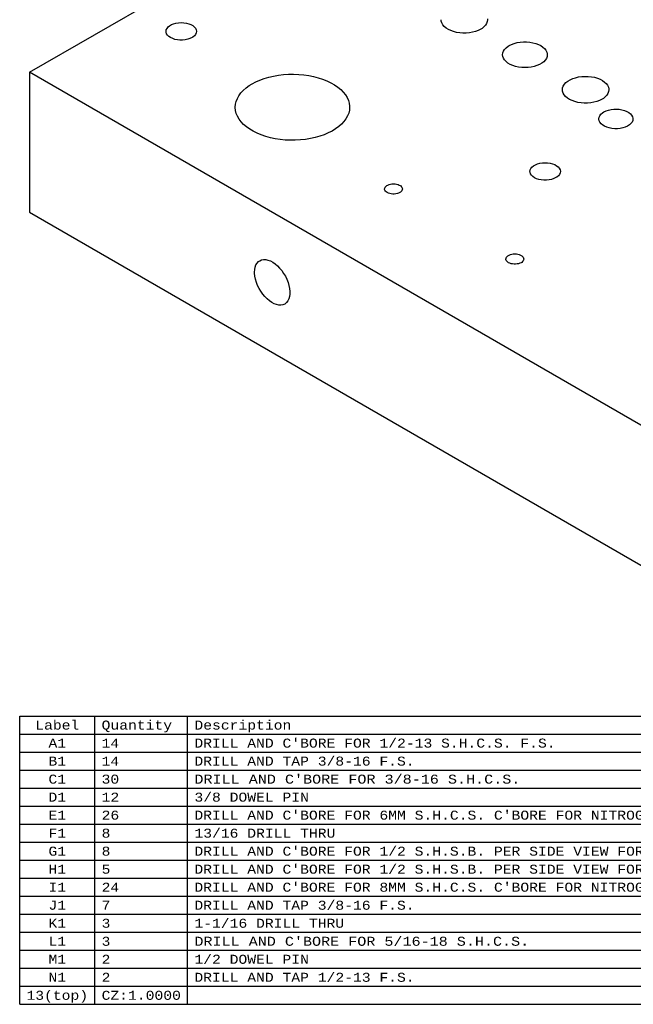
# Model space of a CAD drawing. Header units: inches. Extents: x 3 to 289, y 4 to 291.
# Tile 164 of 256: x 149 to 160, y 61 to 78. Entities that reach past the tile are written whole.
import ezdxf
from ezdxf.enums import TextEntityAlignment as Align

# ---------------------------------------------------------------- set-up
doc = ezdxf.new("R2010")
doc.units = ezdxf.units.IN
doc.header["$LTSCALE"] = 0.5
doc.header["$MEASUREMENT"] = 0
doc.layers.add('DBU', color=7, linetype='Continuous')
doc.layers.add('MFB', color=7, linetype='Continuous')
doc.styles.add('VERO9-Courier New', font='cour.ttf')

msp = doc.modelspace()

# ---------------------------------------------------------------- linework, layer by layer
at = {"layer": 'DBU', "color": 56, "linetype": 'Continuous'}
for p, q in [((148.907, 60.972), (148.907, 66.012)), ((148.907, 66.012), (164.252, 66.012)), ((150.221, 60.972), (150.221, 66.012)), ((151.844, 60.972), (151.844, 66.012)), ((148.907, 65.697), (164.252, 65.697)), ((148.907, 65.382), (164.252, 65.382)), ((148.907, 65.067), (164.252, 65.067)), ((148.907, 64.752), (164.252, 64.752)), ((148.907, 64.437), (164.252, 64.437)), ((148.907, 64.122), (164.252, 64.122)), ((148.907, 63.807), (164.252, 63.807)), ((148.907, 63.492), (164.252, 63.492)), ((148.907, 63.177), (164.252, 63.177)), ((148.907, 62.862), (164.252, 62.862)), ((148.907, 62.547), (164.252, 62.547)), ((148.907, 62.232), (164.252, 62.232)), ((148.907, 61.917), (164.252, 61.917)), ((148.907, 61.602), (164.252, 61.602)), ((148.907, 61.287), (164.252, 61.287)), ((148.907, 60.972), (164.252, 60.972))]:
    msp.add_line(p, q, dxfattribs=at)
at = {"layer": 'MFB', "color": 254, "linetype": 'Continuous'}
for p, q in [((149.081, 77.27), (167.819, 88.089)), ((156.278, 78.163), (156.276, 78.189)), ((156.288, 78.131), (156.278, 78.163)), ((157.088, 78.189), (157.084, 78.156)), ((157.088, 78.201), (157.088, 78.189)), ((151.467, 77.985), (151.471, 78.011)), ((151.471, 78.011), (151.483, 78.037)), ((151.483, 78.037), (151.502, 78.061)), ((151.502, 78.061), (151.528, 78.083)), ((151.528, 78.083), (151.561, 78.102)), ((151.561, 78.102), (151.598, 78.117)), ((151.598, 78.117), (151.64, 78.128)), ((151.64, 78.128), (151.684, 78.135)), ((151.684, 78.135), (151.73, 78.138)), ((151.73, 78.138), (151.776, 78.136)), ((151.776, 78.136), (151.821, 78.129)), ((151.821, 78.129), (151.863, 78.118)), ((151.863, 78.118), (151.901, 78.103)), ((151.901, 78.103), (151.934, 78.085)), ((151.934, 78.085), (151.96, 78.063)), ((151.96, 78.063), (151.981, 78.039)), ((151.981, 78.039), (151.993, 78.014)), ((151.993, 78.014), (151.998, 77.987)), ((156.306, 78.099), (156.288, 78.131)), ((156.332, 78.07), (156.306, 78.099)), ((156.364, 78.043), (156.332, 78.07)), ((156.403, 78.018), (156.364, 78.043)), ((156.447, 77.998), (156.403, 78.018)), ((156.495, 77.98), (156.447, 77.998)), ((156.926, 78.001), (156.878, 77.983)), ((156.969, 78.023), (156.926, 78.001)), ((156.992, 78.037), (156.969, 78.023)), ((157.026, 78.064), (156.992, 78.037)), ((157.053, 78.093), (157.026, 78.064)), ((157.072, 78.124), (157.053, 78.093)), ((157.084, 78.156), (157.072, 78.124)), ((151.468, 77.969), (151.467, 77.985)), ((151.476, 77.943), (151.468, 77.969)), ((151.493, 77.918), (151.476, 77.943)), ((151.516, 77.895), (151.493, 77.918)), ((151.546, 77.875), (151.516, 77.895)), ((151.582, 77.858), (151.546, 77.875)), ((151.622, 77.845), (151.582, 77.858)), ((151.665, 77.836), (151.622, 77.845)), ((151.71, 77.832), (151.665, 77.836)), ((151.756, 77.832), (151.71, 77.832)), ((151.802, 77.837), (151.756, 77.832)), ((151.845, 77.846), (151.802, 77.837)), ((151.885, 77.859), (151.845, 77.846)), ((151.92, 77.876), (151.885, 77.859)), ((151.936, 77.886), (151.92, 77.876)), ((151.963, 77.908), (151.936, 77.886)), ((151.982, 77.932), (151.963, 77.908)), ((151.994, 77.958), (151.982, 77.932)), ((151.998, 77.985), (151.994, 77.958)), ((151.998, 77.987), (151.998, 77.985)), ((156.548, 77.967), (156.495, 77.98)), ((156.602, 77.959), (156.548, 77.967)), ((156.659, 77.955), (156.602, 77.959)), ((156.716, 77.955), (156.659, 77.955)), ((156.772, 77.96), (156.716, 77.955)), ((156.827, 77.97), (156.772, 77.96)), ((156.878, 77.983), (156.827, 77.97)), ((157.368, 77.64), (157.388, 77.67)), ((157.388, 77.67), (157.414, 77.699)), ((157.414, 77.699), (157.448, 77.724)), ((157.448, 77.724), (157.466, 77.736)), ((157.466, 77.736), (157.509, 77.757)), ((157.509, 77.757), (157.556, 77.774)), ((157.556, 77.774), (157.607, 77.788)), ((157.607, 77.788), (157.66, 77.797)), ((157.66, 77.797), (157.715, 77.801)), ((157.715, 77.801), (157.771, 77.801)), ((157.771, 77.801), (157.827, 77.797)), ((157.827, 77.797), (157.88, 77.787)), ((157.88, 77.787), (157.931, 77.774)), ((157.931, 77.774), (157.978, 77.756)), ((157.978, 77.756), (158.02, 77.735)), ((158.02, 77.735), (158.056, 77.711)), ((158.056, 77.711), (158.086, 77.684)), ((158.086, 77.684), (158.109, 77.654)), ((158.109, 77.654), (158.125, 77.623)), ((157.352, 77.576), (157.356, 77.609)), ((157.356, 77.546), (157.352, 77.576)), ((157.356, 77.609), (157.368, 77.64)), ((157.367, 77.514), (157.356, 77.546)), ((157.386, 77.484), (157.367, 77.514)), ((157.413, 77.456), (157.386, 77.484)), ((158.098, 77.482), (158.071, 77.454)), ((158.117, 77.513), (158.098, 77.482)), ((158.129, 77.544), (158.117, 77.513)), ((158.125, 77.623), (158.132, 77.591)), ((158.133, 77.576), (158.129, 77.544)), ((158.132, 77.591), (158.133, 77.576)), ((157.446, 77.43), (157.413, 77.456)), ((157.485, 77.407), (157.446, 77.43)), ((157.53, 77.387), (157.485, 77.407)), ((157.579, 77.372), (157.53, 77.387)), ((157.631, 77.36), (157.579, 77.372)), ((157.686, 77.353), (157.631, 77.36)), ((157.741, 77.351), (157.686, 77.353)), ((157.797, 77.353), (157.741, 77.351)), ((157.852, 77.36), (157.797, 77.353)), ((157.904, 77.371), (157.852, 77.36)), ((157.953, 77.386), (157.904, 77.371)), ((157.998, 77.406), (157.953, 77.386)), ((158.037, 77.428), (157.998, 77.406)), ((158.071, 77.454), (158.037, 77.428)), ((170.647, 64.819), (149.081, 77.27)), ((149.081, 77.27), (149.081, 74.821)), ((153.036, 77.101), (153.107, 77.132)), ((153.107, 77.132), (153.183, 77.16)), ((153.183, 77.16), (153.262, 77.183)), ((153.262, 77.183), (153.345, 77.202)), ((153.345, 77.202), (153.431, 77.217)), ((153.431, 77.217), (153.518, 77.228)), ((153.518, 77.228), (153.607, 77.234)), ((153.607, 77.234), (153.696, 77.235)), ((153.696, 77.235), (153.786, 77.232)), ((153.786, 77.232), (153.874, 77.224)), ((153.874, 77.224), (153.961, 77.211)), ((153.961, 77.211), (154.045, 77.195)), ((154.045, 77.195), (154.127, 77.173)), ((154.127, 77.173), (154.205, 77.148)), ((154.205, 77.148), (154.279, 77.119)), ((158.493, 77.115), (158.533, 77.139)), ((158.533, 77.139), (158.578, 77.159)), ((158.578, 77.159), (158.627, 77.175)), ((158.627, 77.175), (158.68, 77.188)), ((158.68, 77.188), (158.736, 77.195)), ((158.736, 77.195), (158.792, 77.198)), ((158.792, 77.198), (158.849, 77.197)), ((158.849, 77.197), (158.905, 77.191)), ((158.905, 77.191), (158.959, 77.181)), ((158.959, 77.181), (159.01, 77.166)), ((159.01, 77.166), (159.057, 77.147)), ((159.057, 77.147), (159.099, 77.125)), ((152.817, 76.953), (152.867, 76.996)), ((152.867, 76.996), (152.922, 77.037)), ((152.922, 77.037), (152.97, 77.066)), ((152.97, 77.066), (153.036, 77.101)), ((154.279, 77.119), (154.348, 77.086)), ((154.348, 77.086), (154.411, 77.05)), ((154.411, 77.05), (154.469, 77.01)), ((154.469, 77.01), (154.52, 76.968)), ((154.52, 76.968), (154.565, 76.923)), ((158.397, 76.964), (158.401, 76.997)), ((158.4, 76.938), (158.397, 76.964)), ((158.401, 76.997), (158.413, 77.029)), ((158.413, 77.029), (158.433, 77.06)), ((158.433, 77.06), (158.459, 77.089)), ((158.459, 77.089), (158.493, 77.115)), ((159.099, 77.125), (159.135, 77.099)), ((159.135, 77.099), (159.165, 77.071)), ((159.165, 77.071), (159.187, 77.041)), ((159.187, 77.041), (159.202, 77.009)), ((159.202, 77.009), (159.209, 76.977)), ((159.21, 76.964), (159.206, 76.931)), ((159.209, 76.977), (159.21, 76.964)), ((152.693, 76.761), (152.713, 76.811)), ((152.713, 76.811), (152.74, 76.86)), ((152.74, 76.86), (152.775, 76.907)), ((152.775, 76.907), (152.817, 76.953)), ((154.565, 76.923), (154.602, 76.876)), ((154.602, 76.876), (154.633, 76.828)), ((154.633, 76.828), (154.655, 76.778)), ((158.41, 76.906), (158.4, 76.938)), ((158.428, 76.875), (158.41, 76.906)), ((158.453, 76.845), (158.428, 76.875)), ((158.485, 76.818), (158.453, 76.845)), ((158.524, 76.794), (158.485, 76.818)), ((158.568, 76.773), (158.524, 76.794)), ((159.091, 76.798), (159.048, 76.777)), ((159.114, 76.813), (159.091, 76.798)), ((159.147, 76.839), (159.114, 76.813)), ((159.174, 76.868), (159.147, 76.839)), ((159.194, 76.899), (159.174, 76.868)), ((159.206, 76.931), (159.194, 76.899)), ((152.677, 76.658), (152.681, 76.709)), ((152.677, 76.652), (152.677, 76.658)), ((152.682, 76.6), (152.677, 76.652)), ((152.681, 76.709), (152.693, 76.761)), ((154.655, 76.778), (154.67, 76.727)), ((154.67, 76.727), (154.676, 76.675)), ((154.677, 76.658), (154.673, 76.606)), ((154.676, 76.675), (154.677, 76.658)), ((158.617, 76.756), (158.568, 76.773)), ((158.669, 76.743), (158.617, 76.756)), ((158.724, 76.734), (158.669, 76.743)), ((158.78, 76.73), (158.724, 76.734)), ((158.837, 76.73), (158.78, 76.73)), ((158.894, 76.735), (158.837, 76.73)), ((158.948, 76.745), (158.894, 76.735)), ((159, 76.759), (158.948, 76.745)), ((159.048, 76.777), (159, 76.759)), ((159.203, 76.607), (159.248, 76.618)), ((159.248, 76.618), (159.296, 76.624)), ((159.296, 76.624), (159.344, 76.625)), ((159.344, 76.625), (159.393, 76.622)), ((159.393, 76.622), (159.439, 76.614)), ((159.439, 76.614), (159.483, 76.602)), ((152.695, 76.549), (152.682, 76.6)), ((152.716, 76.499), (152.695, 76.549)), ((152.744, 76.45), (152.716, 76.499)), ((152.78, 76.402), (152.744, 76.45)), ((154.613, 76.456), (154.578, 76.408)), ((154.641, 76.505), (154.613, 76.456)), ((154.661, 76.555), (154.641, 76.505)), ((154.673, 76.606), (154.661, 76.555)), ((159.037, 76.454), (159.041, 76.482)), ((159.037, 76.45), (159.037, 76.454)), ((159.042, 76.422), (159.037, 76.45)), ((159.041, 76.482), (159.053, 76.509)), ((159.053, 76.509), (159.072, 76.535)), ((159.072, 76.535), (159.099, 76.558)), ((159.099, 76.558), (159.124, 76.575)), ((159.124, 76.575), (159.161, 76.593)), ((159.161, 76.593), (159.203, 76.607)), ((159.483, 76.602), (159.523, 76.586)), ((159.523, 76.586), (159.558, 76.566)), ((159.558, 76.566), (159.587, 76.543)), ((159.587, 76.543), (159.609, 76.518)), ((159.609, 76.518), (159.623, 76.491)), ((159.623, 76.491), (159.63, 76.464)), ((159.631, 76.454), (159.627, 76.426)), ((159.63, 76.464), (159.631, 76.454)), ((152.823, 76.357), (152.78, 76.402)), ((152.873, 76.314), (152.823, 76.357)), ((152.929, 76.274), (152.873, 76.314)), ((152.992, 76.237), (152.929, 76.274)), ((154.432, 76.279), (154.37, 76.242)), ((154.487, 76.319), (154.432, 76.279)), ((154.536, 76.363), (154.487, 76.319)), ((154.578, 76.408), (154.536, 76.363)), ((159.055, 76.395), (159.042, 76.422)), ((159.075, 76.369), (159.055, 76.395)), ((159.103, 76.346), (159.075, 76.369)), ((159.136, 76.326), (159.103, 76.346)), ((159.175, 76.309), (159.136, 76.326)), ((159.218, 76.296), (159.175, 76.309)), ((159.264, 76.287), (159.218, 76.296)), ((159.313, 76.283), (159.264, 76.287)), ((159.361, 76.283), (159.313, 76.283)), ((159.409, 76.288), (159.361, 76.283)), ((159.455, 76.297), (159.409, 76.288)), ((159.498, 76.311), (159.455, 76.297)), ((159.536, 76.328), (159.498, 76.311)), ((159.569, 76.349), (159.536, 76.328)), ((159.595, 76.373), (159.569, 76.349)), ((159.615, 76.398), (159.595, 76.373)), ((159.627, 76.426), (159.615, 76.398)), ((153.059, 76.204), (152.992, 76.237)), ((153.132, 76.174), (153.059, 76.204)), ((153.209, 76.147), (153.132, 76.174)), ((153.29, 76.125), (153.209, 76.147)), ((153.374, 76.108), (153.29, 76.125)), ((153.46, 76.094), (153.374, 76.108)), ((153.99, 76.109), (153.904, 76.096)), ((154.074, 76.128), (153.99, 76.109)), ((154.154, 76.15), (154.074, 76.128)), ((154.231, 76.177), (154.154, 76.15)), ((154.303, 76.208), (154.231, 76.177)), ((154.37, 76.242), (154.303, 76.208)), ((153.548, 76.085), (153.46, 76.094)), ((153.638, 76.081), (153.548, 76.085)), ((153.727, 76.081), (153.638, 76.081)), ((153.816, 76.086), (153.727, 76.081)), ((153.904, 76.096), (153.816, 76.086)), ((157.835, 75.562), (157.846, 75.587)), ((157.846, 75.587), (157.866, 75.611)), ((157.866, 75.611), (157.892, 75.633)), ((157.892, 75.633), (157.925, 75.652)), ((157.925, 75.652), (157.962, 75.668)), ((157.962, 75.668), (158.004, 75.679)), ((158.004, 75.679), (158.048, 75.686)), ((158.048, 75.686), (158.094, 75.688)), ((158.094, 75.688), (158.14, 75.686)), ((158.14, 75.686), (158.185, 75.68)), ((158.185, 75.68), (158.226, 75.669)), ((158.226, 75.669), (158.265, 75.654)), ((158.265, 75.654), (158.297, 75.635)), ((158.297, 75.635), (158.324, 75.614)), ((158.324, 75.614), (158.344, 75.59)), ((158.344, 75.59), (158.357, 75.564)), ((157.831, 75.535), (157.835, 75.562)), ((157.832, 75.52), (157.831, 75.535)), ((157.84, 75.494), (157.832, 75.52)), ((157.857, 75.469), (157.84, 75.494)), ((157.88, 75.446), (157.857, 75.469)), ((157.91, 75.426), (157.88, 75.446)), ((157.946, 75.409), (157.91, 75.426)), ((157.986, 75.396), (157.946, 75.409)), ((158.249, 75.41), (158.209, 75.396)), ((158.284, 75.427), (158.249, 75.41)), ((158.3, 75.437), (158.284, 75.427)), ((158.327, 75.459), (158.3, 75.437)), ((158.346, 75.483), (158.327, 75.459)), ((158.358, 75.509), (158.346, 75.483)), ((158.357, 75.564), (158.362, 75.538)), ((158.362, 75.535), (158.358, 75.509)), ((158.362, 75.538), (158.362, 75.535)), ((155.288, 75.229), (155.291, 75.245)), ((155.291, 75.245), (155.298, 75.26)), ((155.298, 75.26), (155.309, 75.274)), ((155.309, 75.274), (155.325, 75.287)), ((155.325, 75.287), (155.344, 75.298)), ((155.344, 75.298), (155.366, 75.307)), ((155.366, 75.307), (155.391, 75.314)), ((155.391, 75.314), (155.417, 75.318)), ((155.417, 75.318), (155.445, 75.319)), ((155.445, 75.319), (155.472, 75.318)), ((155.472, 75.318), (155.498, 75.314)), ((155.498, 75.314), (155.523, 75.307)), ((155.523, 75.307), (155.545, 75.298)), ((155.545, 75.298), (155.564, 75.287)), ((155.564, 75.287), (155.58, 75.274)), ((155.58, 75.274), (155.591, 75.26)), ((155.591, 75.26), (155.598, 75.245)), ((155.598, 75.245), (155.601, 75.229)), ((158.029, 75.387), (157.986, 75.396)), ((158.074, 75.382), (158.029, 75.387)), ((158.12, 75.382), (158.074, 75.382)), ((158.166, 75.387), (158.12, 75.382)), ((158.209, 75.396), (158.166, 75.387)), ((155.289, 75.221), (155.288, 75.229)), ((155.294, 75.206), (155.289, 75.221)), ((155.303, 75.191), (155.294, 75.206)), ((155.317, 75.177), (155.303, 75.191)), ((155.334, 75.165), (155.317, 75.177)), ((155.355, 75.155), (155.334, 75.165)), ((155.379, 75.147), (155.355, 75.155)), ((155.404, 75.142), (155.379, 75.147)), ((155.431, 75.139), (155.404, 75.142)), ((155.458, 75.139), (155.431, 75.139)), ((155.485, 75.142), (155.458, 75.139)), ((155.511, 75.147), (155.485, 75.142)), ((155.534, 75.155), (155.511, 75.147)), ((155.555, 75.165), (155.534, 75.155)), ((155.564, 75.171), (155.555, 75.165)), ((155.58, 75.184), (155.564, 75.171)), ((155.591, 75.198), (155.58, 75.184)), ((155.598, 75.213), (155.591, 75.198)), ((155.601, 75.229), (155.598, 75.213)), ((149.081, 74.821), (170.647, 62.369)), ((157.412, 74.02), (157.419, 74.035)), ((157.419, 74.035), (157.431, 74.049)), ((157.431, 74.049), (157.446, 74.062)), ((157.446, 74.062), (157.465, 74.073)), ((157.465, 74.073), (157.488, 74.082)), ((157.488, 74.082), (157.512, 74.089)), ((157.512, 74.089), (157.539, 74.093)), ((157.539, 74.093), (157.566, 74.094)), ((157.566, 74.094), (157.593, 74.093)), ((157.593, 74.093), (157.619, 74.089)), ((157.619, 74.089), (157.644, 74.082)), ((157.644, 74.082), (157.666, 74.073)), ((157.666, 74.073), (157.686, 74.062)), ((157.686, 74.062), (157.701, 74.049)), ((157.701, 74.049), (157.713, 74.035)), ((157.713, 74.035), (157.72, 74.02)), ((153.017, 73.821), (153.025, 73.864)), ((153.025, 73.864), (153.039, 73.901)), ((153.039, 73.901), (153.058, 73.933)), ((153.058, 73.933), (153.082, 73.959)), ((153.082, 73.959), (153.105, 73.975)), ((153.105, 73.975), (153.136, 73.988)), ((153.136, 73.988), (153.171, 73.995)), ((153.171, 73.995), (153.209, 73.994)), ((153.209, 73.994), (153.248, 73.986)), ((153.248, 73.986), (153.29, 73.97)), ((153.29, 73.97), (153.331, 73.948)), ((153.331, 73.948), (153.373, 73.92)), ((153.373, 73.92), (153.414, 73.885)), ((153.414, 73.885), (153.453, 73.846)), ((157.41, 74.004), (157.412, 74.02)), ((157.41, 73.996), (157.41, 74.004)), ((157.415, 73.981), (157.41, 73.996)), ((157.424, 73.966), (157.415, 73.981)), ((157.438, 73.952), (157.424, 73.966)), ((157.455, 73.94), (157.438, 73.952)), ((157.476, 73.93), (157.455, 73.94)), ((157.5, 73.922), (157.476, 73.93)), ((157.525, 73.917), (157.5, 73.922)), ((157.552, 73.914), (157.525, 73.917)), ((157.58, 73.914), (157.552, 73.914)), ((157.606, 73.917), (157.58, 73.914)), ((157.632, 73.922), (157.606, 73.917)), ((157.656, 73.93), (157.632, 73.922)), ((157.676, 73.94), (157.656, 73.93)), ((157.686, 73.946), (157.676, 73.94)), ((157.701, 73.959), (157.686, 73.946)), ((157.713, 73.973), (157.701, 73.959)), ((157.72, 73.989), (157.713, 73.973)), ((157.72, 74.02), (157.722, 74.004)), ((157.722, 74.004), (157.72, 73.989)), ((153.014, 73.775), (153.017, 73.821)), ((153.014, 73.754), (153.014, 73.775)), ((153.02, 73.703), (153.014, 73.754)), ((153.03, 73.65), (153.02, 73.703)), ((153.453, 73.846), (153.489, 73.801)), ((153.489, 73.801), (153.523, 73.753)), ((153.523, 73.753), (153.553, 73.702)), ((153.553, 73.702), (153.579, 73.649)), ((153.046, 73.596), (153.03, 73.65)), ((153.068, 73.542), (153.046, 73.596)), ((153.093, 73.49), (153.068, 73.542)), ((153.579, 73.649), (153.6, 73.596)), ((153.6, 73.596), (153.616, 73.542)), ((153.616, 73.542), (153.627, 73.489)), ((153.123, 73.439), (153.093, 73.49)), ((153.157, 73.391), (153.123, 73.439)), ((153.194, 73.346), (153.157, 73.391)), ((153.233, 73.307), (153.194, 73.346)), ((153.626, 73.346), (153.614, 73.306)), ((153.632, 73.39), (153.626, 73.346)), ((153.627, 73.489), (153.632, 73.438)), ((153.632, 73.438), (153.632, 73.39)), ((153.274, 73.272), (153.233, 73.307)), ((153.315, 73.244), (153.274, 73.272)), ((153.357, 73.221), (153.315, 73.244)), ((153.398, 73.206), (153.357, 73.221)), ((153.438, 73.198), (153.398, 73.206)), ((153.476, 73.197), (153.438, 73.198)), ((153.511, 73.203), (153.476, 73.197)), ((153.542, 73.217), (153.511, 73.203)), ((153.549, 73.221), (153.542, 73.217)), ((153.575, 73.243), (153.549, 73.221)), ((153.597, 73.272), (153.575, 73.243)), ((153.614, 73.306), (153.597, 73.272))]:
    msp.add_line(p, q, dxfattribs=at)

# ---------------------------------------------------------------- texts
at = {"layer": 'DBU', "color": 30, "linetype": 'Continuous', "style": 'VERO9-Courier New', "width": 0.931388}
for s, height, p, p2 in [('Label', 0.1575, (149.179, 65.776), (149.949, 65.776)), ('Quantity', 0.1575, (150.339, 65.776), (151.572, 65.776)), ('Description', 0.15748, (151.962, 65.776), (153.657, 65.776))]:
    msp.add_text(s, height=height, dxfattribs=at).set_placement(p, p2, align=Align.FIT)
at = {"layer": 'DBU', "color": 12, "linetype": 'Continuous', "style": 'VERO9-Courier New', "width": 0.931388}
for s, p, p2 in [('A1', (149.41, 65.461), (149.718, 65.461)), ('B1', (149.41, 65.146), (149.718, 65.146)), ('C1', (149.41, 64.831), (149.718, 64.831)), ('D1', (149.41, 64.516), (149.718, 64.516)), ('E1', (149.41, 64.201), (149.718, 64.201)), ('F1', (149.41, 63.886), (149.718, 63.886)), ('G1', (149.41, 63.571), (149.718, 63.571)), ('H1', (149.41, 63.256), (149.718, 63.256)), ('I1', (149.41, 62.941), (149.718, 62.941)), ('J1', (149.41, 62.626), (149.718, 62.626)), ('K1', (149.41, 62.311), (149.718, 62.311)), ('L1', (149.41, 61.996), (149.718, 61.996)), ('M1', (149.41, 61.681), (149.718, 61.681)), ('N1', (149.41, 61.366), (149.718, 61.366))]:
    msp.add_text(s, height=0.1575, dxfattribs=at).set_placement(p, p2, align=Align.FIT)
at = {"layer": 'DBU', "color": 7, "linetype": 'Continuous', "style": 'VERO9-Courier New'}
for s, height, width, p, p2 in [('14', 0.1575, 0.931388, (150.339, 65.461), (150.647, 65.461)), ("DRILL AND C'BORE FOR 1/2-13 S.H.C.S. F.S.", 0.15748, 0.931388, (151.962, 65.461), (158.279, 65.461)), ('14', 0.1575, 0.931388, (150.339, 65.146), (150.647, 65.146)), ('DRILL AND TAP 3/8-16 F.S.', 0.15748, 0.931388, (151.962, 65.146), (155.814, 65.146)), ('30', 0.1575, 0.931388, (150.339, 64.831), (150.647, 64.831)), ("DRILL AND C'BORE FOR 3/8-16 S.H.C.S.", 0.15748, 0.95726, (151.962, 64.831), (157.663, 64.831)), ('12', 0.1575, 0.931388, (150.339, 64.516), (150.647, 64.516)), ('3/8 DOWEL PIN', 0.15748, 0.931388, (151.962, 64.516), (153.965, 64.516)), ('26', 0.1575, 0.931388, (150.339, 64.201), (150.647, 64.201)), ("DRILL AND C'BORE FOR 6MM S.H.C.S. C'BORE FOR NITROGEN SPRING F.S. PER SIDE VIEW", 0.15748, 0.931388, (151.962, 64.201), (164.134, 64.201)), ('8', 0.157, 0.931388, (150.339, 63.886), (150.493, 63.886)), ('13/16 DRILL THRU', 0.15748, 0.931388, (151.962, 63.886), (154.427, 63.886)), ('8', 0.157, 0.931388, (150.339, 63.571), (150.493, 63.571)), ("DRILL AND C'BORE FOR 1/2 S.H.S.B. PER SIDE VIEW FOR STR. 1 AND 3", 0.15748, 0.931388, (151.962, 63.571), (161.823, 63.571)), ('5', 0.157, 0.931388, (150.339, 63.256), (150.493, 63.256)), ("DRILL AND C'BORE FOR 1/2 S.H.S.B. PER SIDE VIEW FOR STR. 2", 0.15748, 0.931388, (151.962, 63.256), (160.898, 63.256)), ('24', 0.1575, 0.931388, (150.339, 62.941), (150.647, 62.941)), ("DRILL AND C'BORE FOR 8MM S.H.C.S. C'BORE FOR NITROGEN SPRING F.S. PER SIDE VIEW", 0.15748, 0.931388, (151.962, 62.941), (164.134, 62.941)), ('7', 0.157, 0.931388, (150.339, 62.626), (150.493, 62.626)), ('DRILL AND TAP 3/8-16 F.S.', 0.15748, 0.931388, (151.962, 62.626), (155.814, 62.626)), ('3', 0.157, 0.931388, (150.339, 62.311), (150.493, 62.311)), ('1-1/16 DRILL THRU', 0.15748, 0.931388, (151.962, 62.311), (154.581, 62.311)), ('3', 0.157, 0.931388, (150.339, 61.996), (150.493, 61.996)), ("DRILL AND C'BORE FOR 5/16-18 S.H.C.S.", 0.15748, 0.95656, (151.962, 61.996), (157.817, 61.996)), ('2', 0.157, 0.931388, (150.339, 61.681), (150.493, 61.681)), ('1/2 DOWEL PIN', 0.15748, 0.931388, (151.962, 61.681), (153.965, 61.681)), ('2', 0.157, 0.931388, (150.339, 61.366), (150.493, 61.366)), ('DRILL AND TAP 1/2-13 F.S.', 0.15748, 0.931388, (151.962, 61.366), (155.814, 61.366))]:
    msp.add_text(s, height=height, dxfattribs=dict(at, width=width)).set_placement(p, p2, align=Align.FIT)
at = {"layer": 'DBU', "color": 96, "linetype": 'Continuous', "style": 'VERO9-Courier New', "width": 0.931388}
for s, p, p2 in [('13(top)', (149.025, 61.051), (150.103, 61.051)), ('CZ:1.0000', (150.339, 61.051), (151.726, 61.051))]:
    msp.add_text(s, height=0.1575, dxfattribs=at).set_placement(p, p2, align=Align.FIT)

doc.saveas('drawing.dxf')
